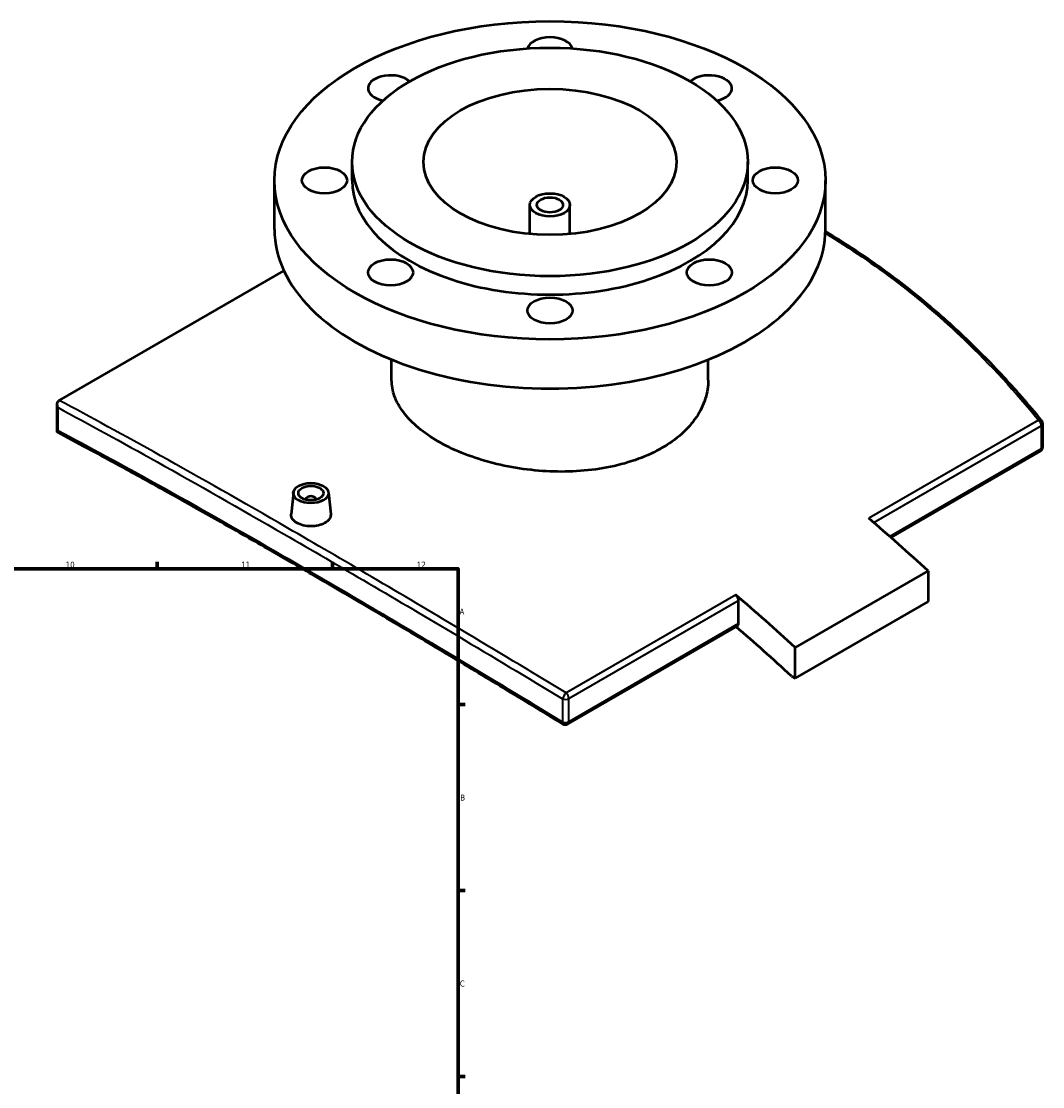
# Model space of a CAD drawing. Header units: millimetres. Extents: x -519 to 1054, y -357 to 828.
# Tile 10 of 10: x 647 to 1054, y 367 to 793. Entities that reach past the tile are written whole.
import ezdxf

# ---------------------------------------------------------------- set-up
doc = ezdxf.new("R2010")
doc.units = ezdxf.units.MM
for name, color, linetype, lineweight in [('Border (ANSI)', 7, 'Continuous', 70), ('Visible (ANSI)', 7, 'Continuous', 50), ('Visible Narrow (ANSI)', 7, 'Continuous', 35)]:
    doc.layers.add(name, color=color, linetype=linetype, lineweight=lineweight)
doc.styles.add('Note Text (ANSI)', font='tahoma.ttf')

# ---------------------------------------------------------------- blocks, each defined once
blk = doc.blocks.new('Borders Default Border')
at = {"layer": 'Border (ANSI)'}
for p, q in [((700.83, 574), (700.83, 576.8)), ((770.92, 574), (770.92, 576.8)), ((821, 519.75), (823.8, 519.75)), ((821, 445.5), (823.8, 445.5)), ((821, 371.25), (823.8, 371.25))]:
    blk.add_line(p, q, dxfattribs=at)
at = {"layer": 'Border (ANSI)', "flags": 128}
blk.add_lwpolyline([(20, 20), (20, 574), (821, 574), (821, 20), (20, 20)], dxfattribs=at)
at = {"layer": 'Border (ANSI)', "color": 5, "true_color": 0x0000ff, "char_height": 2.4, "attachment_point": 7, "style": 'Note Text (ANSI)'}
for s, insert in [('10', (664.35, 574.35)), ('11', (734.43, 574.4)), ('12', (804.52, 574.4)), ('A', (821.58, 555.68)), ('B', (821.87, 481.43)), ('C', (821.71, 407.13))]:
    blk.add_mtext(s, dxfattribs=dict(at, insert=insert))

msp = doc.modelspace()

# ---------------------------------------------------------------- linework, layer by layer
at = {"layer": 'Visible (ANSI)'}
for p, q in [((778.7, 729.04), (778.7, 736.39)), ((936.7, 729.04), (936.7, 736.39)), ((747.7, 709.44), (747.7, 729.04)), ((967.7, 709.44), (967.7, 729.04)), ((849.7, 707.6), (849.7, 719.24)), ((865.7, 707.6), (865.7, 719.24)), ((661.79, 641.16), (751.48, 692.94)), ((794.5, 649.33), (794.5, 657.46)), ((920.9, 649.33), (920.9, 657.46)), ((660.98, 628.56), (660.98, 639.64)), ((1054.42, 622.65), (1054.42, 631.89)), ((1053.42, 620.92), (993.8, 586.49)), ((755.26, 604.45), (754.33, 595.8)), ((769.23, 604.45), (770.16, 595.81)), ((760.24, 601.75), (760.24, 601.55)), ((764.24, 601.75), (764.24, 601.55)), ((1008.67, 573.11), (955.64, 542.49)), ((1008.67, 573.11), (1008.67, 560.86)), ((933.01, 552.07), (933.01, 561.31)), ((1008.67, 560.86), (955.64, 530.25)), ((932.59, 551.16), (864.8, 512.02)), ((955.64, 530.25), (955.64, 542.49)), ((954.08, 531.15), (955.64, 530.25))]:
    msp.add_line(p, q, dxfattribs=at)
for centre, start, end in [((1052.42, 631.89), 0, 39.1523), ((1052.42, 622.65), 300, 0), ((863.8, 513.75), 238.6017, 300)]:
    msp.add_arc(centre, 2, start, end, dxfattribs=at)
for centre, major_axis in [((857.7, 729.04), (110, 0)), ((857.7, 736.39), (79, 0)), ((857.7, 736.39), (50.5, 0)), ((767.7, 729.04), (9, 0)), ((947.7, 729.04), (-9, 0)), ((857.7, 719.24), (8, 0)), ((857.7, 719.24), (5.2, 0)), ((794.06, 692.3), (9, 0)), ((921.34, 692.3), (9, 0)), ((857.7, 677.08), (9, 0)), ((762.24, 604.2), (-7, 0)), ((762.24, 604.2), (5, 0))]:
    msp.add_ellipse(centre, major_axis=major_axis, ratio=0.57735, dxfattribs=at)
for centre, major_axis, start_param, end_param in [((857.7, 781), (-9, 0), 3.277917, 6.146861), ((794.06, 765.78), (-9, 0), 3.702861, 7.514028), ((921.34, 765.78), (9, 0), 5.052343, 8.863509), ((857.7, 729.04), (-79, 0), 0, 3.141593), ((857.7, 709.44), (-110, 0), 0, 3.141593), ((762.24, 601.75), (-2, 0), 2.963882, 6.460896), ((884.22, 163.82), (307.5, -532.61), 2.065958, 2.122423), ((931.59, 562.13), (1, -1.73), 0.785398, 2.122423), ((831.19, 133.2), (-307.5, 532.61), 5.207551, 5.264016), ((831.19, 133.2), (300, -519.62), 2.062326, 2.116199), ((931.59, 552.89), (1, -1.73), 0, 0.785398)]:
    msp.add_ellipse(centre, major_axis=major_axis, ratio=0.57735, start_param=start_param, end_param=end_param, dxfattribs=at)
for points, knots in [([(1053.97, 633.15), (1051.38, 636.33), (1048.74, 639.47), (1043.37, 645.63), (1040.64, 648.66), (1035.08, 654.6), (1032.25, 657.52), (1026.51, 663.24), (1023.6, 666.04), (1017.68, 671.53), (1014.68, 674.21), (1008.59, 679.46), (1005.5, 682.02), (999.24, 687.03), (996.06, 689.46), (989.64, 694.21), (986.38, 696.52), (979.8, 701.01), (976.47, 703.19), (971.31, 706.43), (969.51, 707.54), (967.69, 708.62)], [4.01137, 4.01137, 4.01137, 4.01137, 5.460723, 5.460723, 6.910075, 6.910075, 8.359428, 8.359428, 9.808781, 9.808781, 11.258133, 11.258133, 12.707486, 12.707486, 14.156838, 14.156838, 15.606191, 15.606191, 17.055543, 17.055543, 17.826605, 17.826605, 17.826605, 17.826605]), ([(902.39, 622.2), (899.58, 620.57), (896.41, 619.09), (889.51, 616.54), (885.77, 615.48), (877.99, 613.87), (873.93, 613.32), (865.77, 612.72), (861.67, 612.67), (853.74, 613.01), (849.64, 613.4), (841.48, 614.64), (837.42, 615.5), (829.63, 617.61), (825.9, 618.87), (818.99, 621.68), (815.82, 623.23), (810.2, 626.47), (807.57, 628.27), (802.93, 632.13), (800.92, 634.19), (797.7, 638.43), (796.48, 640.62), (794.88, 645.01), (794.5, 647.21), (794.5, 649.33)], [0, 0, 0, 0, 1.191235, 1.191235, 2.38247, 2.38247, 3.573705, 3.573705, 4.76494, 4.76494, 5.956171, 5.956171, 7.147402, 7.147402, 8.338632, 8.338632, 9.529863, 9.529863, 10.721093, 10.721093, 11.912324, 11.912324, 13.103554, 13.103554, 14.294785, 14.294785, 14.294785, 14.294785]), ([(920.9, 649.33), (920.9, 646.87), (920.52, 644.33), (918.92, 639.3), (917.71, 636.8), (914.48, 632.06), (912.47, 629.8), (907.83, 625.68), (905.2, 623.82), (902.39, 622.2)], [33.354511, 33.354511, 33.354511, 33.354511, 34.545746, 34.545746, 35.736981, 35.736981, 36.928216, 36.928216, 38.119451, 38.119451, 38.119451, 38.119451]), ([(661.31, 638.3), (661.31, 638.3), (661.31, 638.3), (661.18, 638.56), (661.09, 638.84), (660.98, 639.38), (660.97, 639.64), (661.02, 640.14), (661.09, 640.37), (661.29, 640.75), (661.42, 640.9), (661.57, 641.01)], [-0.3164714, -0.3164714, -0.3164714, -0.3164714, -0.3156689, -0.3156689, -0.2282011, -0.2282011, -0.1444321, -0.1444321, -0.0654642, -0.0654642, 0, 0, 0, 0]), ([(661.05, 628.45), (661.04, 628.45), (661.03, 628.46), (660.97, 628.51), (660.97, 628.59), (661.07, 628.79), (661.17, 628.91), (661.31, 629.06), (661.31, 629.06), (661.31, 629.06)], [-0.2509841, -0.2509841, -0.2509841, -0.2509841, -0.2375919, -0.2375919, -0.124117, -0.124117, 0, 0, 0.0010204, 0.0010204, 0.0010204, 0.0010204]), ([(862.76, 512.04), (858.82, 514.45), (854.9, 516.83), (847.09, 521.58), (843.2, 523.93), (835.46, 528.6), (831.62, 530.92), (823.96, 535.52), (820.16, 537.8), (812.6, 542.32), (808.84, 544.56), (801.38, 549), (797.68, 551.19), (790.33, 555.54), (786.68, 557.69), (779.45, 561.94), (775.86, 564.04), (768.75, 568.2), (765.23, 570.25), (758.25, 574.3), (754.8, 576.3), (747.97, 580.25), (744.58, 582.19), (737.89, 586.02), (734.59, 587.91), (728.05, 591.63), (724.82, 593.46), (718.45, 597.07), (715.3, 598.84), (709.09, 602.32), (706.02, 604.03), (699.98, 607.38), (697, 609.03), (691.14, 612.26), (688.25, 613.84), (681.14, 617.72), (676.97, 619.97), (668.85, 624.32), (664.9, 626.42), (661.05, 628.45)], [3.698464, 3.698464, 3.698464, 3.698464, 5.151157, 5.151157, 6.603849, 6.603849, 8.056542, 8.056542, 9.509235, 9.509235, 10.961927, 10.961927, 12.41462, 12.41462, 13.867313, 13.867313, 15.320005, 15.320005, 16.772698, 16.772698, 18.225391, 18.225391, 19.678083, 19.678083, 21.130776, 21.130776, 22.583469, 22.583469, 24.036161, 24.036161, 25.488854, 25.488854, 26.941547, 26.941547, 28.394239, 28.394239, 30.573278, 30.573278, 32.752317, 32.752317, 32.752317, 32.752317]), ([(767.85, 592.26), (767.15, 591.86), (766.26, 591.51), (764.3, 591.05), (763.24, 590.94), (761.25, 590.95), (760.19, 591.07), (758.23, 591.54), (757.34, 591.9), (755.93, 592.71), (755.32, 593.22), (754.51, 594.34), (754.31, 594.95), (754.31, 595.61), (754.32, 595.71), (754.33, 595.8)], [0, 0, 0, 0, 0.298721, 0.298721, 0.597442, 0.597442, 0.896124, 0.896124, 1.194807, 1.194807, 1.493489, 1.493489, 1.792172, 1.792172, 1.840677, 1.840677, 1.840677, 1.840677]), ([(770.16, 595.81), (770.17, 595.71), (770.17, 595.61), (770.17, 594.94), (769.97, 594.32), (769.17, 593.19), (768.56, 592.67), (767.85, 592.26)], [4.1331092, 4.1331092, 4.1331092, 4.1331092, 4.1817853, 4.1817853, 4.4805062, 4.4805062, 4.7792271, 4.7792271, 4.7792271, 4.7792271])]:
    msp.add_open_spline(points, degree=3, knots=knots, dxfattribs=at)
msp.add_open_spline([(661.79, 641.16), (661.72, 641.12), (661.64, 641.07), (661.57, 641.01)], degree=3, dxfattribs=at)
at = {"layer": 'Visible Narrow (ANSI)'}
for p, q in [((661.31, 629.06), (661.31, 638.3)), ((1052.75, 633.29), (984.96, 594.15)), ((986.94, 592.45), (1053.84, 631.07)), ((1053.84, 631.07), (1053.84, 621.83)), ((1053.84, 621.83), (993.33, 586.9)), ((931.92, 563.53), (864.13, 524.39)), ((865.21, 522.17), (933.01, 561.31)), ((933.01, 552.07), (865.21, 512.93)), ((862.7, 522.02), (862.7, 512.78)), ((865.21, 512.93), (865.21, 522.17))]:
    msp.add_line(p, q, dxfattribs=at)
for centre, major_axis, ratio, start_param, end_param in [((1052.42, 631.89), (1.55, 1.26), 0.533991, 0, 0.965735), ((1052.42, 631.89), (1, -1.73), 0.57735, 0.785398, 2.122423), ((1052.42, 631.89), (2, 0), 0.57735, 5.497787, 6.283185), ((1052.42, 622.65), (1, -1.73), 0.57735, 0, 0.785398), ((1052.42, 622.65), (2, 0), 0.57735, 5.497787, 6.283185), ((863.8, 522.99), (-1.04, -1.71), 0.304788, 3.960101, 5.483666), ((863.8, 522.99), (-1, 1.73), 0.57735, 3.926991, 5.264016), ((863.8, 522.99), (2, 0), 0.57735, 4.132247, 5.497787), ((863.8, 513.75), (-1.04, -1.71), 0.30195, 5.484641, 6.283185), ((863.8, 513.75), (-2, 0), 0.57735, 0.990654, 2.356194), ((863.8, 513.75), (1, -1.73), 0.57735, 0, 0.785398)]:
    msp.add_ellipse(centre, major_axis=major_axis, ratio=ratio, start_param=start_param, end_param=end_param, dxfattribs=at)
for points, knots in [([(967.67, 707.93), (987.47, 695.97), (1006.02, 681.71), (1033.54, 655.45), (1043.44, 644.7), (1052.75, 633.29)], [-17.68537, -17.68537, -17.68537, -17.68537, -9.219487, -9.219487, -4.01137, -4.01137, -4.01137, -4.01137]), ([(661.31, 638.3), (673.48, 631.79), (686.68, 624.56), (716.65, 607.84), (733.65, 598.17), (751.64, 587.78), (773.43, 575.2), (796.68, 561.56), (834.55, 538.99), (848.52, 530.6), (862.7, 522.02)], [0.792421, 0.792421, 0.792421, 0.792421, 7.610257, 7.610257, 15.220515, 15.220515, 15.220515, 24.440005, 24.440005, 29.648125, 29.648125, 29.648125, 29.648125]), ([(864.13, 524.39), (849.95, 532.99), (835.98, 541.39), (798.1, 563.99), (774.85, 577.65), (753.05, 590.23), (735.05, 600.62), (718.04, 610.29), (687.72, 627.19), (674.21, 634.56), (661.79, 641.16)], [-29.648125, -29.648125, -29.648125, -29.648125, -24.440005, -24.440005, -15.220515, -15.220515, -15.220515, -7.610257, -7.610257, -0.63168, -0.63168, -0.63168, -0.63168]), ([(862.7, 512.78), (848.11, 521.68), (833.72, 530.37), (795.9, 553), (773.06, 566.43), (751.64, 578.8), (733.73, 589.14), (716.8, 598.74), (686.81, 615.4), (673.53, 622.6), (661.31, 629.06)], [3.698464, 3.698464, 3.698464, 3.698464, 9.065487, 9.065487, 18.130974, 18.130974, 18.130974, 25.706561, 25.706561, 32.563927, 32.563927, 32.563927, 32.563927])]:
    msp.add_open_spline(points, degree=3, knots=knots, dxfattribs=at)

# ---------------------------------------------------------------- block references
msp.add_blockref('Borders Default Border', (0, 0))

doc.saveas('drawing.dxf')
